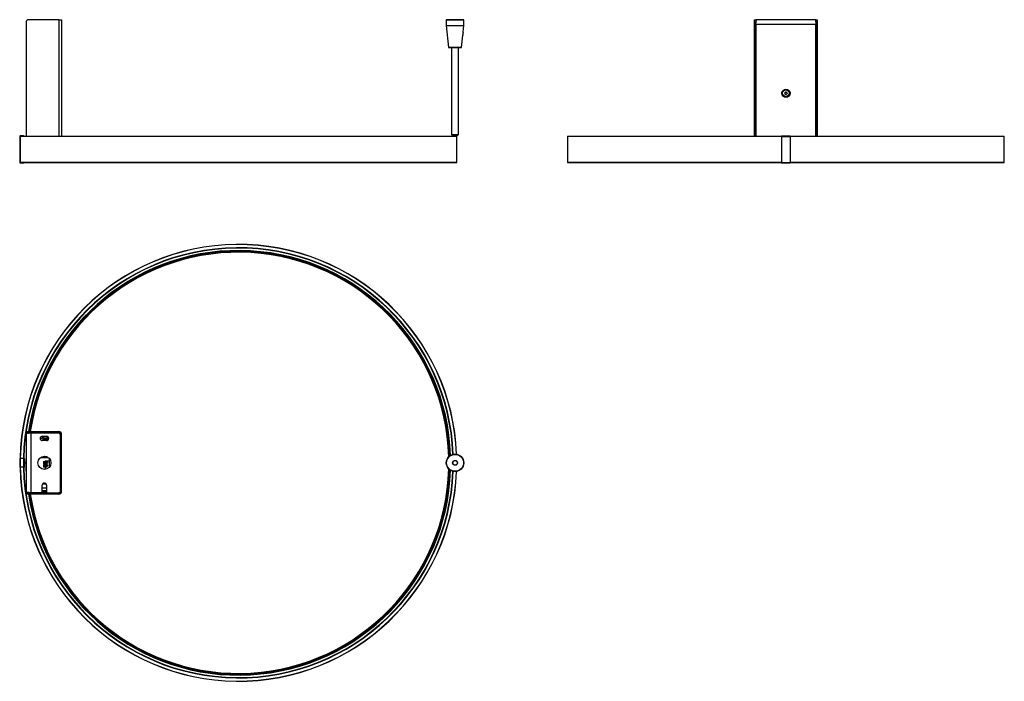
# Model space of a CAD drawing. Header units: millimetres. Extents: x 292 to 1419, y 79 to 836.
import ezdxf

# ---------------------------------------------------------------- set-up
doc = ezdxf.new("R2010")
doc.units = ezdxf.units.MM
doc.header["$LTSCALE"] = 5

msp = doc.modelspace()

# ---------------------------------------------------------------- linework, layer by layer
at = {"color": 7, "linetype": 'Continuous', "lineweight": 25}
for p, q in [((336.5, 835.8), (301.8, 835.8)), ((336.5, 835.8), (339.6, 835.8)), ((336.5, 835.8), (336.5, 702.3)), ((339.6, 835.8), (339.6, 702.3)), ((780.3, 835.8), (780, 835.5)), ((780, 835.5), (780, 829.3)), ((790, 835.5), (780, 835.5)), ((780.3, 835.8), (790, 835.8)), ((790, 835.8), (799.7, 835.8)), ((800, 835.5), (790, 835.5)), ((800, 835.5), (799.7, 835.8)), ((800, 829.3), (800, 835.5)), ((1133, 835.8), (1134.2, 835.8)), ((1133, 832.8), (1133, 835.8)), ((1134.2, 835.8), (1134.2, 832.8)), ((1134.3, 835.8), (1134.2, 835.8)), ((1203.2, 835.8), (1134.3, 835.8)), ((1134.3, 835.5), (1134.3, 835.8)), ((1203.2, 835.8), (1203.2, 835.5)), ((1203.3, 835.8), (1203.2, 835.8)), ((1203.3, 835.8), (1204.5, 835.8)), ((1203.3, 832.8), (1203.3, 835.8)), ((1204.5, 835.8), (1204.5, 832.8)), ((298.8, 832.8), (298.8, 702.3)), ((780, 829.3), (782.4, 804.1)), ((780, 829.3), (790, 829.3)), ((790, 829.3), (800, 829.3)), ((799.2, 821.4), (800, 829.3)), ((1134.2, 832.8), (1133, 832.8)), ((1133, 702.3), (1133, 832.8)), ((1134.2, 702.3), (1134.2, 832.8)), ((1134.6, 832.9), (1134.3, 833.1)), ((1134.3, 830.1), (1134.3, 832)), ((1203.2, 830.1), (1134.3, 830.1)), ((1134.3, 830.1), (1134.3, 702.3)), ((1203.2, 833.1), (1203, 832.9)), ((1203.2, 832), (1203.2, 830.1)), ((1203.2, 702.3), (1203.2, 830.1)), ((1204.5, 832.8), (1203.3, 832.8)), ((1203.3, 832.8), (1203.3, 702.3)), ((1204.5, 832.8), (1204.5, 702.3)), ((797.5, 804.1), (798.9, 818.2)), ((799, 819.8), (798.9, 818.2)), ((799.2, 821.4), (799, 819.8)), ((799.2, 821.4), (799.2, 821.4)), ((782.4, 804.1), (782.8, 803.8)), ((782.4, 804.1), (797.5, 804.1)), ((790, 803.8), (782.8, 803.8)), ((786, 803.8), (786, 704.3)), ((797.2, 803.8), (790, 803.8)), ((794, 704.3), (794, 803.8)), ((797.2, 803.8), (797.5, 804.1)), ((1134.3, 791.6), (1134.3, 791.6)), ((1134.3, 788.6), (1134.3, 791.6)), ((1203.2, 791.6), (1203.3, 791.6)), ((1203.3, 791.6), (1203.3, 788.6)), ((1134.3, 788.6), (1134.3, 766.6)), ((1134.3, 788.6), (1134.3, 788.6)), ((1203.3, 788.6), (1203.2, 788.6)), ((1203.3, 788.6), (1203.3, 766.6)), ((1134.3, 736.6), (1134.3, 766.6)), ((1134.3, 766.6), (1134.3, 766.6)), ((1203.2, 766.6), (1203.3, 766.6)), ((1203.3, 766.6), (1203.3, 736.6)), ((1167.4, 751.9), (1168.4, 753)), ((1167.8, 750.5), (1167.4, 751.9)), ((1169.2, 750.2), (1167.8, 750.5)), ((1168.4, 753), (1169.8, 752.6)), ((1170.2, 751.3), (1169.2, 750.2)), ((1169.8, 752.6), (1170.2, 751.3)), ((1134.3, 736.6), (1134.3, 736.6)), ((1134.3, 736.6), (1134.3, 720.6)), ((1203.3, 736.6), (1203.2, 736.6)), ((1203.3, 736.6), (1203.3, 720.6)), ((1134.3, 717.6), (1134.3, 720.6)), ((1134.3, 720.6), (1134.3, 720.6)), ((1134.3, 717.6), (1134.3, 717.6)), ((1203.2, 720.6), (1203.3, 720.6)), ((1203.3, 717.6), (1203.2, 717.6)), ((1203.3, 720.6), (1203.3, 717.6)), ((292, 702.2), (291.6, 702.2)), ((291.6, 702.2), (291.6, 672.4)), ((292, 702.2), (292, 672.4)), ((792, 702.1), (292, 702.1)), ((292.2, 702.8), (292.2, 702.4)), ((296, 702.8), (292.2, 702.8)), ((296, 702.4), (292.2, 702.4)), ((292.2, 702.3), (791.8, 702.3)), ((296, 702.4), (296, 702.8)), ((786, 704.3), (787.7, 702.6)), ((786, 704.3), (794, 704.3)), ((792.2, 702.6), (787.7, 702.6)), ((788.5, 702.6), (788.5, 702.3)), ((791.5, 702.3), (791.5, 702.6)), ((792, 672.5), (792, 702.1)), ((792.2, 702.6), (794, 704.3)), ((918.8, 702.1), (918.8, 672.5)), ((1163.8, 702.1), (918.8, 702.1)), ((919, 702.3), (1163.8, 702.3)), ((1163.8, 702.8), (1173.8, 702.8)), ((1163.8, 702.8), (1163.8, 702.2)), ((1163.8, 702.2), (1173.8, 702.2)), ((1163.8, 702.2), (1163.8, 672.4)), ((1173.8, 702.8), (1173.8, 702.2)), ((1173.8, 702.3), (1418.6, 702.3)), ((1173.8, 702.2), (1173.8, 672.4)), ((1418.8, 702.1), (1173.8, 702.1)), ((1418.8, 672.5), (1418.8, 702.1)), ((291.6, 672.4), (292, 672.4)), ((292, 672.5), (792, 672.5)), ((791.8, 672.3), (292.2, 672.3)), ((292.2, 672.2), (292.2, 671.8)), ((292.2, 672.2), (296, 672.2)), ((292.2, 671.8), (296, 671.8)), ((296, 671.8), (296, 672.2)), ((918.8, 672.5), (1163.8, 672.5)), ((1163.8, 672.3), (919, 672.3)), ((1163.8, 672.4), (1163.8, 671.8)), ((1163.8, 672.4), (1173.8, 672.4)), ((1163.8, 671.8), (1173.8, 671.8)), ((1173.8, 672.5), (1418.8, 672.5)), ((1173.8, 672.4), (1173.8, 671.8)), ((1418.6, 672.3), (1173.8, 672.3)), ((298.8, 363.1), (298.8, 364.3)), ((298.8, 364.3), (301.8, 364.3)), ((301.8, 363.1), (298.8, 363.1)), ((299.2, 294.1), (299.2, 363)), ((299.2, 363), (299.5, 363)), ((301.8, 364.3), (301.8, 363.1)), ((301.8, 364.3), (336.5, 364.3)), ((301.8, 363.1), (336.5, 363.1)), ((301.9, 363), (302.1, 362.7)), ((302.1, 363.1), (302.1, 362.8)), ((303, 363), (304.9, 363)), ((304.5, 363.1), (304, 363)), ((304.5, 363.1), (304.9, 363.1)), ((304.5, 363), (304.5, 363.1)), ((304.9, 363), (304.9, 363.1)), ((304.9, 363.1), (307.9, 363.1)), ((304.9, 294.1), (304.9, 363)), ((335.4, 363), (304.9, 363)), ((316.9, 363.1), (307.9, 363.1)), ((307.9, 363.1), (307.9, 363)), ((316.9, 363.1), (319.9, 363.1)), ((316.9, 363), (316.9, 363.1)), ((319.9, 363.1), (319.9, 363)), ((336.5, 363.1), (336.5, 364.3)), ((336.5, 362.8), (336.9, 362.8)), ((336.9, 362.8), (336.9, 362.6)), ((338.4, 361.2), (338.1, 361.2)), ((338.4, 361.2), (339.6, 361.2)), ((338.4, 295.9), (338.4, 361.2)), ((339.6, 295.9), (339.6, 361.2)), ((297.5, 354.9), (297.4, 354.9)), ((314.9, 356.8), (324.4, 355.1)), ((314.9, 356.8), (318.9, 356.1)), ((315.2, 355.4), (315.5, 355.4)), ((315.5, 358.2), (324.9, 356.6)), ((317.4, 359.1), (322.4, 359.1)), ((322.4, 354.1), (317.4, 354.1)), ((318.5, 354.1), (318.9, 356.1)), ((322.7, 358), (322.6, 357)), ((323, 354.2), (323, 355.4)), ((338.4, 297.1), (338.4, 360)), ((291.6, 333.6), (291.6, 323.6)), ((292.2, 333.6), (291.6, 333.6)), ((292.2, 333.6), (292.2, 323.6)), ((296, 333.6), (292.2, 333.6)), ((296, 333.6), (296, 323.6)), ((296.6, 333.6), (296, 333.6)), ((296.6, 333.6), (296.6, 323.6)), ((296.6, 329), (299, 329)), ((296.6, 328.6), (299, 328.6)), ((298.3, 329), (298.3, 328.6)), ((299.2, 329), (299, 329)), ((299, 328.6), (299.2, 328.6)), ((315.7, 334.8), (317.8, 334.8)), ((317.8, 335.4), (317.8, 335.8)), ((317.8, 335.4), (317.8, 334.8)), ((317.8, 335.4), (320.8, 335.4)), ((317.8, 334.8), (320.8, 334.8)), ((319, 330), (320.6, 330)), ((319, 330), (319, 327.3)), ((320.6, 327.3), (319, 327.3)), ((320.6, 330.8), (320.6, 330.2)), ((320.6, 330.8), (325.3, 330.8)), ((320.6, 330.2), (321.1, 329.9)), ((320.6, 327.9), (320.6, 330.2)), ((321.1, 328.1), (320.6, 327.9)), ((320.6, 327.9), (320.6, 326.7)), ((320.8, 335.4), (320.8, 334.8)), ((322.4, 335.4), (320.8, 335.4)), ((320.8, 334.8), (324.1, 334.8)), ((321.8, 329.9), (321.8, 330.1)), ((321.8, 329.9), (321.8, 328.1)), ((321.8, 327.9), (321.8, 328.1)), ((322.4, 335.4), (322.4, 335.6)), ((323.1, 335.4), (322.4, 335.4)), ((325.3, 330.8), (325.3, 323.3)), ((325.4, 330.8), (325.3, 330.8)), ((325.4, 333.6), (325.4, 323.5)), ((292.2, 323.6), (291.6, 323.6)), ((296, 323.6), (292.2, 323.6)), ((296.6, 323.6), (296, 323.6)), ((319, 326.5), (320.6, 326.5)), ((319, 326.5), (319, 323.8)), ((320.6, 323.8), (319, 323.8)), ((320.6, 326.7), (321.1, 326.4)), ((320.6, 324.4), (320.6, 326.7)), ((321.1, 324.6), (320.6, 324.4)), ((320.6, 324.4), (320.6, 321.1)), ((321.8, 326.4), (321.8, 326.6)), ((321.8, 326.4), (321.8, 324.6)), ((321.8, 324.4), (321.8, 324.6)), ((298.8, 292.8), (298.8, 294)), ((298.8, 294), (301.8, 294)), ((299.5, 294.1), (299.2, 294.1)), ((301.8, 294), (301.8, 292.8)), ((336.5, 294), (301.8, 294)), ((302.2, 294.4), (301.9, 294.1)), ((302.1, 294.3), (302.1, 294)), ((304.9, 294.1), (303, 294.1)), ((304, 294.1), (304.5, 294.1)), ((304.9, 294.1), (304.5, 294.1)), ((304.5, 294.1), (304.5, 294.1)), ((304.9, 294.1), (316.9, 294.1)), ((304.9, 294.1), (304.9, 294.1)), ((307.9, 294.1), (304.9, 294.1)), ((316.9, 294.1), (307.9, 294.1)), ((307.9, 294.1), (307.9, 294.1)), ((319.9, 294.1), (316.9, 294.1)), ((316.9, 294.1), (316.9, 294.1)), ((317.4, 294.6), (317.4, 303)), ((317.4, 299.8), (322.4, 299.8)), ((317.4, 296.8), (322.4, 296.8)), ((317.4, 295.3), (322.4, 295.3)), ((322.1, 304.2), (317.7, 304.2)), ((319.9, 295.3), (319.9, 294.1)), ((322.5, 294.3), (319.9, 294.3)), ((322.4, 303), (322.4, 294.6)), ((322.9, 294.1), (335.4, 294.1)), ((336.9, 294.3), (336.5, 294.3)), ((336.5, 294), (336.5, 292.8)), ((336.9, 294.5), (336.9, 294.3)), ((338.4, 295.9), (339.6, 295.9)), ((301.8, 292.8), (298.8, 292.8)), ((336.5, 292.8), (301.8, 292.8))]:
    msp.add_line(p, q, dxfattribs=at)
at = {"color": 7, "linetype": 'Continuous', "lineweight": 25, "flags": 128}
for points in [[(299, 329), (299.2, 338.2), (299.2, 338.9)], [(299.2, 318.2), (299.1, 319.3), (299, 328.6)], [(321.1, 329.9), (321.4, 330.4), (321.8, 330.7), (322.3, 330.7), (322.8, 330.4), (323.1, 330), (323.3, 329.3), (323.3, 328.7), (323.1, 328), (322.8, 327.6), (322.3, 327.3), (321.8, 327.3), (321.4, 327.6), (321.1, 328.1)], [(321.1, 326.4), (321.4, 326.9), (321.8, 327.2), (322.3, 327.2), (322.8, 326.9), (323.1, 326.5), (323.3, 325.8), (323.3, 325.2), (323.1, 324.5), (322.8, 324.1), (322.3, 323.8), (321.8, 323.8), (321.4, 324.1), (321.1, 324.6)], [(321.8, 329.9), (322.1, 330.4), (322.5, 330.7)], [(322.5, 327.3), (322.1, 327.6), (321.8, 328.1)], [(321.8, 326.4), (322.1, 326.9), (322.5, 327.2)], [(322.5, 323.8), (322.1, 324.1), (321.8, 324.6)]]:
    msp.add_lwpolyline(points, dxfattribs=at)
at = {"color": 7, "linetype": 'Continuous', "lineweight": 25}
for centre, radius in [((1168.8, 751.6), 4.7), ((1168.8, 751.6), 3.77), ((790, 328.6), 10), ((790, 328.6), 9.7), ((319.9, 328.6), 7.5), ((790, 328.6), 2.8), ((790, 328.6), 2.5)]:
    msp.add_circle(centre, radius, dxfattribs=at)
for centre, radius, start, end in [((301.8, 832.8), 3, 90, 180), ((1168.8, 751.6), 1.25, 137.7588, 197.7588), ((1168.8, 751.6), 1.25, 197.7588, 257.7588), ((1168.8, 751.6), 1.25, 77.7588, 137.7588), ((1168.8, 751.6), 1.25, 257.7588, 317.7588), ((1168.8, 751.6), 1.25, 17.7588, 77.7588), ((1168.8, 751.6), 1.25, 317.7588, 17.7588), ((292.2, 702.2), 0.6, 90, 180), ((292.2, 702.2), 0.2, 90, 180), ((292.2, 702.1), 0.2, 90, 180), ((296, 702.2), 0.6, 9.5941, 90), ((296, 702.2), 0.2, 30, 90), ((919, 702.1), 0.2, 90, 180), ((1418.6, 702.1), 0.2, 0, 90), ((292.2, 672.4), 0.6, 180, 270), ((292.2, 672.5), 0.2, 180, 270), ((292.2, 672.4), 0.2, 180, 270), ((296, 672.4), 0.2, 270, 330), ((296, 672.4), 0.6, 270, 350.4059), ((791.8, 672.5), 0.2, 270, 0), ((919, 672.5), 0.2, 180, 270), ((1418.6, 672.5), 0.2, 270, 0), ((542, 328.6), 250, 2.2547, 178.854), ((542, 328.6), 249.8, 2.2645, 178.8531), ((542, 328.6), 246.2, 2.281, 178.8363), ((542, 328.6), 246, 2.273, 178.8354), ((542, 328.6), 245.8, 2.2639, 178.8344), ((542, 328.6), 243, 2.0214, 171.54), ((542, 328.6), 242.3, 1.9205, 171.5154), ((542, 328.6), 241.4, 1.765, 171.4845), ((542, 328.6), 241.1, 1.6953, 171.4727), ((542, 328.6), 241, 1.6737, 171.4692), ((335.4, 360), 3, 0, 90), ((336.5, 361.2), 3.1, 0, 90), ((336.5, 361.2), 1.9, 0, 90), ((317.4, 356.6), 2.5, 90, 270), ((322.4, 356.6), 2.5, 270, 90), ((542, 328.6), 250, 181.146, 357.7453), ((542, 328.6), 249.8, 181.1469, 357.7355), ((542, 328.6), 246.2, 181.1637, 357.719), ((542, 328.6), 246, 181.1646, 357.727), ((542, 328.6), 245.8, 181.1656, 357.7361), ((542, 328.6), 243, 188.46, 357.9786), ((542, 328.6), 242.3, 188.4846, 358.0795), ((542, 328.6), 241.4, 188.5155, 358.235), ((542, 328.6), 241.1, 188.5273, 358.3047), ((542, 328.6), 241, 188.5308, 358.3263), ((319.9, 303), 2.5, 0, 180), ((316.9, 294.6), 0.5, 270, 0), ((322.9, 294.6), 0.5, 180, 270), ((335.4, 297.1), 3, 270, 0), ((336.5, 295.9), 3.1, 270, 0), ((336.5, 295.9), 1.9, 270, 0)]:
    msp.add_arc(centre, radius, start, end, dxfattribs=at)
for centre, major_axis, start_param, end_param in [((321.4, 329), (4.1, 1.47), 1.402429, 1.577834), ((321.4, 329), (4.1, -1.47), 4.705351, 4.880757), ((321.4, 325.5), (4.1, 1.47), 1.402429, 1.577834), ((321.4, 325.5), (4.1, -1.47), 4.705351, 4.880757)]:
    msp.add_ellipse(centre, major_axis=major_axis, ratio=0.222093, start_param=start_param, end_param=end_param, dxfattribs=at)
for points in [[(1135, 834.1), (1134.9, 834.4), (1134.7, 835), (1134.5, 835.3), (1134.3, 835.5)], [(1202.5, 834.1), (1202.7, 833.8), (1202.9, 833.1), (1203.1, 832.3), (1203.2, 832)], [(300.9, 362.3), (301.2, 362.4), (301.8, 362.7), (302.6, 362.9), (303, 363)], [(300.9, 294.8), (300.6, 294.7), (300, 294.5), (299.7, 294.2), (299.5, 294.1)]]:
    msp.add_open_spline(points, degree=3, dxfattribs=at)
for points, knots in [([(1203.2, 835.5), (1203.1, 835.3), (1202.9, 835), (1202.7, 834.4), (1202.5, 834.1)], [0, 0, 0, 0, 0.5, 1, 1, 1, 1]), ([(1134.3, 832), (1134.5, 832.3), (1134.7, 833.1), (1134.9, 833.8), (1135, 834.1)], [0, 0, 0, 0, 0.5, 1, 1, 1, 1]), ([(798.9, 818.2), (798.9, 818.2), (798.9, 818.1), (798.9, 818.2), (798.9, 818.3)], [0, 0, 0, 0, 0.406087, 1, 1, 1, 1]), ([(799.2, 821.3), (799.2, 821.3), (799.2, 821.4), (799.2, 821.4), (799.2, 821.4)], [0, 0, 0, 0, 0.269893, 1, 1, 1, 1]), ([(791.9, 702.3), (791.9, 702.3), (791.9, 702.3), (791.8, 702.3), (791.8, 702.3)], [0, 0, 0, 0, 0.355817, 1, 1, 1, 1]), ([(292, 682.6), (292, 682.6), (292, 682.6), (292, 682.9), (292, 683.8), (292, 685.1), (292, 686.6), (292, 688.2), (292, 689.6), (292, 690.7), (292, 691.6), (292, 692), (292, 692), (292, 692)], [0, 0, 0, 0, 0.0239952, 0.1298635, 0.2358641, 0.3425803, 0.4502619, 0.5587395, 0.667517, 0.7490239, 0.843687, 0.9506356, 1, 1, 1, 1]), ([(299.5, 363), (299.7, 362.9), (300, 362.7), (300.6, 362.4), (300.9, 362.3)], [0, 0, 0, 0, 0.5, 1, 1, 1, 1]), ([(315.9, 358.3), (315.9, 358.3), (315.9, 358.3), (315.8, 358.3), (315.7, 358.3), (315.6, 358.3), (315.6, 358.3)], [0, 0, 0, 0, 0.245192, 0.613813, 0.905029, 1, 1, 1, 1]), ([(315.9, 358.2), (315.9, 358.2), (315.9, 358.2), (315.9, 358.2), (315.9, 358.3)], [0, 0, 0, 0, 0.498927, 1, 1, 1, 1]), ([(317.6, 356.3), (317.7, 356.3), (318, 356.3), (318.7, 356.1), (319.4, 356), (320.2, 355.9), (321, 355.7), (321.8, 355.6), (322.4, 355.5), (322.8, 355.4), (322.9, 355.4)], [0, 0, 0, 0, 0.125041, 0.25004, 0.375011, 0.5, 0.624989, 0.74996, 0.874959, 1, 1, 1, 1]), ([(317.6, 356.3), (317.7, 356.3), (318, 356.3), (318.7, 356.1), (319.4, 356), (320.2, 355.9), (321, 355.7), (321.8, 355.6), (322.4, 355.5), (322.8, 355.4), (322.9, 355.4)], [0, 0, 0, 0, 0.1250409, 0.25004, 0.3750113, 0.5, 0.6249887, 0.74996, 0.8749591, 1, 1, 1, 1]), ([(322.9, 355.4), (322.9, 355.4), (322.9, 355.4), (322.6, 355.4), (322, 355.4), (321.1, 355.4), (320.2, 355.4), (319.3, 355.4), (318.9, 355.4), (318.7, 355.4)], [0, 0, 0, 0, 0.106492, 0.26452, 0.422504, 0.580219, 0.738086, 0.89618, 1, 1, 1, 1]), ([(318.9, 356.1), (319.1, 356.1), (319.5, 356), (320.2, 355.9), (321, 355.7), (321.8, 355.6), (322.4, 355.5), (322.8, 355.4), (322.9, 355.4)], [0, 0, 0, 0, 0.138029, 0.31041, 0.482792, 0.65515, 0.827546, 1, 1, 1, 1]), ([(318.9, 356.1), (319.1, 356.1), (319.5, 356), (320.2, 355.9), (321, 355.7), (321.8, 355.6), (322.4, 355.5), (322.8, 355.4), (322.9, 355.4)], [0, 0, 0, 0, 0.138029, 0.31041, 0.482792, 0.65515, 0.827546, 1, 1, 1, 1]), ([(324.6, 357.6), (324.5, 357.7), (324.1, 357.7), (323.6, 357.8), (323.1, 357.9), (322.8, 358), (322.8, 358), (322.7, 358)], [0, 0, 0, 0, 0.139277, 0.35553, 0.571723, 0.787547, 1, 1, 1, 1]), ([(324.4, 355.1), (324.3, 355.1), (324.1, 355.2), (323.8, 355.2), (323.4, 355.3), (323.2, 355.4), (323.1, 355.4), (323.1, 355.4), (323.1, 355.4)], [0, 0, 0, 0, 0.072069, 0.303448, 0.535243, 0.767038, 0.998417, 1, 1, 1, 1]), ([(324.4, 355.1), (324.3, 355.1), (324.1, 355.2), (323.8, 355.2), (323.4, 355.3), (323.2, 355.4), (323.1, 355.4), (323.1, 355.4), (323.1, 355.4)], [0, 0, 0, 0, 0.07207, 0.303449, 0.535243, 0.767038, 0.998417, 1, 1, 1, 1]), ([(324.4, 355.1), (324.3, 355.1), (324.1, 355.2), (323.8, 355.2), (323.4, 355.3), (323.2, 355.4), (323.1, 355.4), (323.1, 355.4), (323.1, 355.4)], [0, 0, 0, 0, 0.0720692, 0.3034483, 0.5352431, 0.7670379, 0.998417, 1, 1, 1, 1]), ([(324.4, 355.1), (324.3, 355.1), (324.1, 355.2), (323.8, 355.2), (323.4, 355.3), (323.2, 355.4), (323.1, 355.4), (323.1, 355.4), (323.3, 355.3), (323.4, 355.3)], [0, 0, 0, 0, 0.049246, 0.207359, 0.365757, 0.524155, 0.682269, 0.840833, 1, 1, 1, 1]), ([(323.4, 355.3), (323.5, 355.3), (323.7, 355.3), (324, 355.2), (324.2, 355.2), (324.3, 355.1), (324.4, 355.1)], [0, 0, 0, 0, 0.319638, 0.638927, 0.956846, 1, 1, 1, 1]), ([(303, 294.1), (302.6, 294.2), (301.8, 294.5), (301.2, 294.7), (300.9, 294.8)], [0, 0, 0, 0, 0.5, 1, 1, 1, 1]), ([(337.7, 295.3), (337.8, 295.3), (337.9, 295.3), (338.1, 295.5), (338.3, 295.9), (338.4, 296.1), (338.4, 296.3)], [0, 0, 0, 0, 0.026575, 0.35105, 0.675525, 1, 1, 1, 1])]:
    msp.add_open_spline(points, degree=3, knots=knots, dxfattribs=at)

doc.saveas('drawing.dxf')
